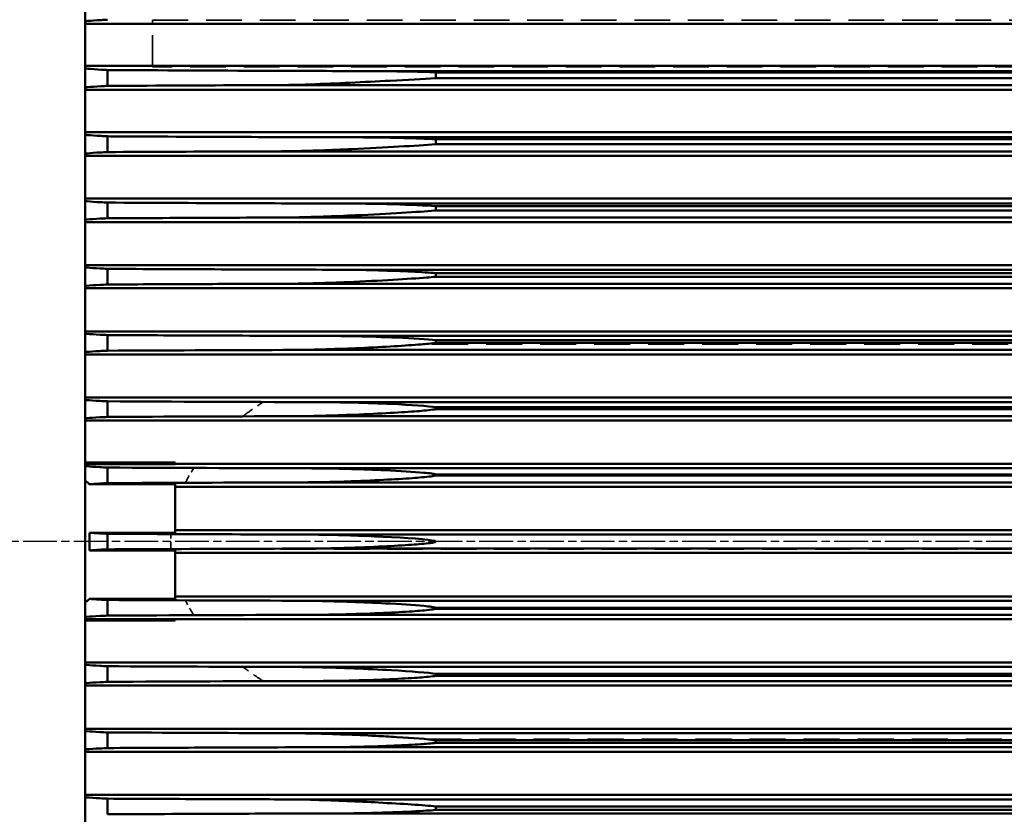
# Model space of a CAD drawing. Header units: millimetres. Extents: x -34725 to 178350, y -13707 to 126150.
# Tile 46 of 256: x -15941 to -15591, y 14373 to 14655. Entities that reach past the tile are written whole.
import ezdxf

# ---------------------------------------------------------------- set-up
doc = ezdxf.new("R2010")
doc.units = ezdxf.units.MM
doc.linetypes.add('AM_ISO08W050', pattern=[18, 12, -1.5, 3, -1.5])
doc.linetypes.add('DASHED', pattern=[0.75, 0.5, -0.25])
doc.layers.get('Defpoints').update_dxf_attribs({"linetype": 'CONTINUOUS'})
for name, color, linetype, lineweight in [('AM_0', 7, 'CONTINUOUS', 50), ('AM_7', 4, 'AM_ISO08W050', 25), ('P-AM_5', 3, 'CONTINUOUS', 25), ('Sichtbar (ISO)', 7, 'CONTINUOUS', 50), ('Verdeckt (ISO)', 7, 'DASHED', 35)]:
    doc.layers.add(name, color=color, linetype=linetype, lineweight=lineweight)
doc.styles.get("Standard").update_dxf_attribs({"font": 'isocp.shx'})
doc.dimstyles.new('AM_ISO$0', dxfattribs={"dimtxt": 3.5, "dimasz": 2.5, "dimexe": 2, "dimexo": 1, "dimgap": 0.6, "dimtad": 1, "dimdsep": 46, "dimtxsty": 'Standard', "dimcen": 0, "dimclrd": 256, "dimclre": 256, "dimclrt": 2, "dimadec": 0, "dimazin": 2, "dimtp": 0.1, "dimtm": 0.1, "dimtfac": 0.71, "dimtmove": 0, "dimatfit": 3, "dimfxl": 1, "dimtfill": 1, "dimtfillclr": 256, "dimlwd": -1, "dimlwe": -1, "dimarcsym": 0})

# ---------------------------------------------------------------- blocks, each defined once
blk = doc.blocks.new('*D201')
at = {"layer": 'Defpoints', "color": 0, "transparency": 16777216}
for p in [(-16525.27, 14470), (-16746.14, 13825.18), (-15372.82, 13825.18)]:
    blk.add_point(p, dxfattribs=at)
at = {"layer": 'P-AM_5', "transparency": 16777216}
for p, q in [((-16550.27, 14470), (-16796.14, 14470)), ((-16746.14, 14407.5), (-16746.14, 13887.68)), ((-15397.82, 13825.18), (-16796.14, 13825.18))]:
    blk.add_line(p, q, dxfattribs=at)
for points in [[(-16756.55, 14407.5), (-16735.72, 14407.5), (-16746.14, 14470)], [(-16756.55, 13887.68), (-16735.72, 13887.68), (-16746.14, 13825.18)]]:
    blk.add_solid(points, dxfattribs=at)
at = {"layer": 'P-AM_5', "color": 2, "transparency": 16777216, "insert": (-16854.89, 14147.59), "char_height": 87.5, "attachment_point": 5, "rotation": 90, "bg_fill": 3, "box_fill_scale": 1.1, "bg_fill_color": 256, "bg_fill_true_color": 13158600, "bg_fill_transparency": 0}
blk.add_mtext('645', dxfattribs=at)
blk = doc.blocks.new('*D202')
at = {"layer": 'Defpoints', "color": 0, "transparency": 16777216}
for p in [(-15192.32, 17000), (-16746.14, 14470), (-16525.27, 14470)]:
    blk.add_point(p, dxfattribs=at)
at = {"layer": 'P-AM_5', "transparency": 16777216}
for p, q in [((-15217.32, 17000), (-16796.14, 17000)), ((-16746.14, 16937.5), (-16746.14, 14532.5)), ((-16550.27, 14470), (-16796.14, 14470))]:
    blk.add_line(p, q, dxfattribs=at)
for points in [[(-16756.55, 16937.5), (-16735.72, 16937.5), (-16746.14, 17000)], [(-16756.55, 14532.5), (-16735.72, 14532.5), (-16746.14, 14470)]]:
    blk.add_solid(points, dxfattribs=at)
at = {"layer": 'P-AM_5', "color": 2, "transparency": 16777216, "insert": (-16854.89, 15735), "char_height": 87.5, "attachment_point": 5, "rotation": 90, "bg_fill": 3, "box_fill_scale": 1.1, "bg_fill_color": 256, "bg_fill_true_color": 13158600, "bg_fill_transparency": 0}
blk.add_mtext('2530', dxfattribs=at)
blk = doc.blocks.new('A$C5cacc3fa')
at = {"layer": 'AM_7'}
blk.add_line((-1738.33, -2368.79), (191.62, -2368.79), dxfattribs=at)
at = {"layer": 'Sichtbar (ISO)'}
for p, q in [((-416.33, -2718.79), (-416.33, -2018.79)), ((-1443.33, -2185.07), (-416.33, -2185.07)), ((-416.33, -2199.9), (-1443.33, -2199.9)), ((-1342.23, -2201.79), (-514.43, -2201.79)), ((-1315.83, -2202.25), (-540.83, -2202.25)), ((-540.83, -2202.25), (-540.83, -2204.29)), ((-424.33, -2201.43), (-424.33, -2207.05)), ((-1315.83, -2204.29), (-540.83, -2204.29)), ((-1443.33, -2208.49), (-416.33, -2208.49)), ((-1375.02, -2206.79), (-481.64, -2206.79)), ((-416.33, -2223.5), (-1443.33, -2223.5)), ((-1346.54, -2225.29), (-510.12, -2225.29)), ((-1315.83, -2225.98), (-540.83, -2225.98)), ((-540.83, -2225.98), (-540.83, -2227.79)), ((-424.33, -2224.95), (-424.33, -2230.54)), ((-1374.01, -2230.29), (-482.65, -2230.29)), ((-1315.83, -2227.79), (-540.83, -2227.79)), ((-1443.33, -2231.93), (-416.33, -2231.93)), ((-416.33, -2247.07), (-1443.33, -2247.07)), ((-1350.33, -2248.79), (-506.32, -2248.79)), ((-1315.83, -2249.74), (-540.83, -2249.74)), ((-1315.83, -2251.29), (-540.83, -2251.29)), ((-540.83, -2249.74), (-540.83, -2251.29)), ((-424.33, -2248.47), (-424.33, -2254.04)), ((-1372.82, -2253.79), (-483.84, -2253.79)), ((-1443.33, -2255.39), (-416.33, -2255.39)), ((-416.33, -2270.63), (-1443.33, -2270.63)), ((-424.33, -2271.98), (-424.33, -2277.54)), ((-1353.71, -2272.29), (-502.95, -2272.29)), ((-1315.83, -2273.52), (-540.83, -2273.52)), ((-1315.83, -2274.79), (-540.83, -2274.79)), ((-540.83, -2273.52), (-540.83, -2274.79)), ((-1443.33, -2278.86), (-416.33, -2278.86)), ((-1371.45, -2277.29), (-485.21, -2277.29)), ((-416.33, -2294.17), (-1443.33, -2294.17)), ((-1356.75, -2295.79), (-499.91, -2295.79)), ((-424.33, -2295.5), (-424.33, -2301.04)), ((-1315.83, -2297.32), (-540.83, -2297.32)), ((-1315.83, -2298.29), (-540.83, -2298.29)), ((-540.83, -2297.32), (-540.83, -2298.29)), ((-1443.33, -2302.34), (-416.33, -2302.34)), ((-1369.92, -2300.79), (-486.74, -2300.79)), ((-416.33, -2317.7), (-1443.33, -2317.7)), ((-1359.5, -2319.29), (-497.16, -2319.29)), ((-1315.83, -2321.14), (-540.83, -2321.14)), ((-540.83, -2321.14), (-540.83, -2321.79)), ((-424.33, -2319.01), (-424.33, -2324.54)), ((-1368.22, -2324.29), (-488.44, -2324.29)), ((-1315.83, -2321.79), (-540.83, -2321.79)), ((-1443.33, -2325.83), (-416.33, -2325.83)), ((-448.33, -2341.23), (-1408.33, -2341.23)), ((-448.33, -2340.78), (-416.33, -2340.78)), ((-448.33, -2340.78), (-448.33, -2341.29)), ((-416.33, -2341.29), (-448.33, -2341.29)), ((-1362, -2342.79), (-494.66, -2342.79)), ((-1315.83, -2344.96), (-540.83, -2344.96)), ((-1315.83, -2345.29), (-540.83, -2345.29)), ((-540.83, -2344.96), (-540.83, -2345.29)), ((-424.33, -2342.52), (-424.33, -2348.05)), ((-1366.34, -2347.79), (-490.32, -2347.79)), ((-448.33, -2350.69), (-448.33, -2348.42)), ((-448.33, -2348.42), (-417.76, -2348.42)), ((-1408.33, -2349.33), (-448.33, -2349.33)), ((-448.33, -2350.69), (-448.33, -2365.67)), ((-448.33, -2364.74), (-1408.33, -2364.74)), ((-1364.27, -2366.29), (-492.39, -2366.29)), ((-417.97, -2365.67), (-448.33, -2365.67)), ((-424.33, -2366.03), (-424.33, -2371.55)), ((-1408.33, -2372.84), (-448.33, -2372.84)), ((-1364.27, -2371.29), (-492.39, -2371.29)), ((-448.33, -2371.91), (-448.33, -2386.89)), ((-448.33, -2371.91), (-417.97, -2371.91)), ((-448.33, -2389.16), (-448.33, -2386.89)), ((-448.33, -2388.25), (-1408.33, -2388.25)), ((-1366.34, -2389.79), (-490.32, -2389.79)), ((-417.76, -2389.16), (-448.33, -2389.16)), ((-424.33, -2389.53), (-424.33, -2395.06)), ((-1315.83, -2392.29), (-540.83, -2392.29)), ((-540.83, -2392.62), (-1315.83, -2392.62)), ((-540.83, -2392.29), (-540.83, -2392.62)), ((-1408.33, -2396.35), (-448.33, -2396.35)), ((-1362, -2394.79), (-494.66, -2394.79)), ((-448.33, -2396.29), (-416.33, -2396.29)), ((-448.33, -2396.29), (-448.33, -2396.8)), ((-416.33, -2396.8), (-448.33, -2396.8)), ((-416.33, -2411.75), (-1443.33, -2411.75)), ((-1368.22, -2413.29), (-488.44, -2413.29)), ((-424.33, -2413.04), (-424.33, -2418.57)), ((-1359.5, -2418.29), (-497.16, -2418.29)), ((-1315.83, -2415.79), (-540.83, -2415.79)), ((-540.83, -2416.44), (-1315.83, -2416.44)), ((-540.83, -2415.79), (-540.83, -2416.44)), ((-1443.33, -2419.88), (-416.33, -2419.88)), ((-416.33, -2435.24), (-1443.33, -2435.24)), ((-424.33, -2436.54), (-424.33, -2442.08)), ((-1369.92, -2436.79), (-486.74, -2436.79)), ((-1315.83, -2439.29), (-540.83, -2439.29)), ((-540.83, -2439.29), (-540.83, -2440.26)), ((-1443.33, -2443.41), (-416.33, -2443.41)), ((-1356.75, -2441.79), (-499.91, -2441.79)), ((-540.83, -2440.26), (-1315.83, -2440.26)), ((-416.33, -2458.72), (-1443.33, -2458.72)), ((-1371.45, -2460.29), (-485.21, -2460.29)), ((-424.33, -2460.04), (-424.33, -2465.59)), ((-1315.83, -2462.79), (-540.83, -2462.79)), ((-540.83, -2464.06), (-1315.83, -2464.06)), ((-540.83, -2462.79), (-540.83, -2464.06)), ((-1353.71, -2465.29), (-502.95, -2465.29))]:
    blk.add_line(p, q, dxfattribs=at)
for centre, major_axis, ratio, start_param, end_param in [((-565.09, -2333.01), (953.29, -0.1), 0.033919, 1.422598, 1.488511), ((-566.75, -2287.01), (952.61, 0.04), 0.033981, 4.785505, 4.862456), ((-567.72, -2358.57), (987.41, -0.01), 0.034831, 1.425066, 1.490421), ((-567.85, -2308.74), (982.96, 0), 0.034734, 4.786919, 4.858926), ((-567.95, -2382.81), (-999.71, 0), 0.035133, 4.568223, 4.634653), ((-567.95, -2354.77), (999.71, 0), 0.035133, 4.790125, 4.856555), ((-567.85, -2428.84), (982.96, 0), 0.034734, 1.424259, 1.496266), ((-567.72, -2379.01), (987.41, 0.01), 0.034831, 4.792764, 4.858119), ((-566.75, -2450.57), (952.61, -0.04), 0.033981, 1.420729, 1.49768), ((-565.09, -2404.57), (953.29, 0.1), 0.033919, 4.794674, 4.860587)]:
    blk.add_ellipse(centre, major_axis=major_axis, ratio=ratio, start_param=start_param, end_param=end_param, dxfattribs=at)
for points, knots in [([(-416.33, -2184.12), (-416.66, -2184.09), (-417.02, -2184.05), (-418.61, -2183.9), (-420.24, -2183.78), (-422.87, -2183.63), (-423.59, -2183.59), (-424.33, -2183.56)], [26.667656, 26.667656, 26.667656, 26.667656, 26.979238, 26.979238, 28.015576, 28.015576, 28.372814, 28.372814, 28.372814, 28.372814]), ([(-540.83, -2202.25), (-535.53, -2202.06), (-528.98, -2201.9), (-519.45, -2201.8), (-516.95, -2201.79), (-514.43, -2201.79)], [-2.2545653, -2.2545653, -2.2545653, -2.2545653, -2.0499019, -2.0499019, -1.977756, -1.977756, -1.977756, -1.977756]), ([(-514.43, -2201.79), (-503.43, -2201.77), (-492.32, -2201.73), (-462.32, -2201.63), (-443.31, -2201.54), (-424.33, -2201.43)], [204.338308, 204.338308, 204.338308, 204.338308, 207.494249, 207.494249, 212.811399, 212.811399, 212.811399, 212.811399]), ([(-424.33, -2201.43), (-423.6, -2201.39), (-422.9, -2201.35), (-420.27, -2201.2), (-418.64, -2201.08), (-417.03, -2200.93), (-416.67, -2200.89), (-416.33, -2200.86)], [4.342403, 4.342403, 4.342403, 4.342403, 4.69547, 4.69547, 5.737113, 5.737113, 6.057256, 6.057256, 6.057256, 6.057256]), ([(-481.64, -2206.79), (-486.05, -2206.79), (-491.06, -2206.68), (-505.65, -2206.19), (-515.31, -2205.71), (-530.68, -2204.88), (-536.23, -2204.57), (-540.83, -2204.29)], [-1.1835537, -1.1835537, -1.1835537, -1.1835537, -0.9680326, -0.9680326, -0.5990252, -0.5990252, -0.3632833, -0.3632833, -0.3632833, -0.3632833]), ([(-424.33, -2207.05), (-425, -2207.04), (-425.67, -2207.04), (-442.43, -2206.95), (-458.51, -2206.87), (-476.87, -2206.81), (-479.25, -2206.8), (-481.64, -2206.79)], [56.34392, 56.34392, 56.34392, 56.34392, 56.531301, 56.531301, 61.043943, 61.043943, 61.719161, 61.719161, 61.719161, 61.719161]), ([(-416.33, -2207.59), (-416.62, -2207.56), (-416.92, -2207.53), (-418.45, -2207.39), (-420.07, -2207.28), (-422.74, -2207.13), (-423.52, -2207.09), (-424.33, -2207.05)], [25.78177, 25.78177, 25.78177, 25.78177, 26.042783, 26.042783, 27.046653, 27.046653, 27.428696, 27.428696, 27.428696, 27.428696]), ([(-540.83, -2225.98), (-539.18, -2225.9), (-537.38, -2225.82), (-531.58, -2225.61), (-527.49, -2225.5), (-519.08, -2225.34), (-514.61, -2225.29), (-510.12, -2225.29)], [-2.6298129, -2.6298129, -2.6298129, -2.6298129, -2.5573811, -2.5573811, -2.405307, -2.405307, -2.2426382, -2.2426382, -2.2426382, -2.2426382]), ([(-510.12, -2225.29), (-498.67, -2225.26), (-487.11, -2225.23), (-459.69, -2225.13), (-443.78, -2225.06), (-426.68, -2224.96), (-425.51, -2224.96), (-424.33, -2224.95)], [214.230107, 214.230107, 214.230107, 214.230107, 217.514175, 217.514175, 221.977769, 221.977769, 222.307855, 222.307855, 222.307855, 222.307855]), ([(-424.33, -2224.95), (-423.53, -2224.91), (-422.76, -2224.87), (-420.09, -2224.72), (-418.48, -2224.6), (-416.94, -2224.46), (-416.63, -2224.43), (-416.33, -2224.4)], [4.298208, 4.298208, 4.298208, 4.298208, 4.676387, 4.676387, 5.685424, 5.685424, 5.95428, 5.95428, 5.95428, 5.95428]), ([(-482.65, -2230.29), (-484.81, -2230.29), (-487.02, -2230.27), (-496.27, -2230.1), (-503.79, -2229.81), (-522.89, -2228.92), (-533.91, -2228.28), (-540.83, -2227.79)], [-1.3020644, -1.3020644, -1.3020644, -1.3020644, -1.1988602, -1.1988602, -0.8653163, -0.8653163, -0.3285595, -0.3285595, -0.3285595, -0.3285595]), ([(-424.33, -2230.54), (-439.23, -2230.46), (-454.12, -2230.39), (-473.5, -2230.32), (-478.08, -2230.3), (-482.65, -2230.29)], [59.151582, 59.151582, 59.151582, 59.151582, 63.335936, 63.335936, 64.63375, 64.63375, 64.63375, 64.63375]), ([(-416.33, -2231.07), (-416.59, -2231.04), (-416.85, -2231.02), (-418.33, -2230.89), (-419.93, -2230.77), (-422.63, -2230.63), (-423.46, -2230.58), (-424.33, -2230.54)], [25.145858, 25.145858, 25.145858, 25.145858, 25.369834, 25.369834, 26.348598, 26.348598, 26.749001, 26.749001, 26.749001, 26.749001]), ([(-540.83, -2249.74), (-537.1, -2249.49), (-531.77, -2249.26), (-519.46, -2248.9), (-512.8, -2248.79), (-506.32, -2248.79)], [-2.4481869, -2.4481869, -2.4481869, -2.4481869, -2.2479881, -2.2479881, -2.0306949, -2.0306949, -2.0306949, -2.0306949]), ([(-483.84, -2253.79), (-485.62, -2253.79), (-487.52, -2253.77), (-497.02, -2253.63), (-504.86, -2253.33), (-524.24, -2252.43), (-534.74, -2251.79), (-540.59, -2251.31), (-540.71, -2251.3), (-540.83, -2251.29)], [-1.0813817, -1.0813817, -1.0813817, -1.0813817, -0.9997843, -0.9997843, -0.6966903, -0.6966903, -0.2151599, -0.2151599, -0.2049795, -0.2049795, -0.2049795, -0.2049795]), ([(-506.32, -2248.79), (-494.33, -2248.76), (-482.22, -2248.73), (-454.88, -2248.62), (-439.61, -2248.55), (-424.33, -2248.47)], [223.043625, 223.043625, 223.043625, 223.043625, 226.485386, 226.485386, 230.774976, 230.774976, 230.774976, 230.774976]), ([(-424.33, -2248.47), (-423.47, -2248.43), (-422.65, -2248.39), (-419.96, -2248.24), (-418.36, -2248.13), (-416.87, -2247.99), (-416.59, -2247.97), (-416.33, -2247.94)], [4.264414, 4.264414, 4.264414, 4.264414, 4.661448, 4.661448, 5.64489, 5.64489, 5.875638, 5.875638, 5.875638, 5.875638]), ([(-424.33, -2254.04), (-437.44, -2253.97), (-450.53, -2253.91), (-470.34, -2253.83), (-477.1, -2253.81), (-483.84, -2253.79)], [61.621258, 61.621258, 61.621258, 61.621258, 65.30761, 65.30761, 67.227725, 67.227725, 67.227725, 67.227725]), ([(-416.33, -2254.55), (-416.56, -2254.53), (-416.8, -2254.51), (-418.24, -2254.38), (-419.83, -2254.27), (-422.54, -2254.12), (-423.42, -2254.08), (-424.33, -2254.04)], [24.683972, 24.683972, 24.683972, 24.683972, 24.880723, 24.880723, 25.840265, 25.840265, 26.254281, 26.254281, 26.254281, 26.254281]), ([(-502.95, -2272.29), (-490.32, -2272.26), (-477.58, -2272.22), (-451.35, -2272.12), (-437.85, -2272.06), (-424.33, -2271.98)], [230.88052, 230.88052, 230.88052, 230.88052, 234.503752, 234.503752, 238.304136, 238.304136, 238.304136, 238.304136]), ([(-424.33, -2271.98), (-423.43, -2271.94), (-422.56, -2271.9), (-419.85, -2271.75), (-418.26, -2271.64), (-416.81, -2271.52), (-416.57, -2271.49), (-416.33, -2271.47)], [4.238652, 4.238652, 4.238652, 4.238652, 4.649874, 4.649874, 5.613404, 5.613404, 5.815724, 5.815724, 5.815724, 5.815724]), ([(-540.83, -2273.52), (-536.62, -2273.14), (-528.91, -2272.78), (-514.75, -2272.38), (-508.77, -2272.29), (-502.95, -2272.29)], [-2.4903788, -2.4903788, -2.4903788, -2.4903788, -2.2845282, -2.2845282, -2.1406806, -2.1406806, -2.1406806, -2.1406806]), ([(-485.21, -2277.29), (-486.11, -2277.29), (-487.01, -2277.29), (-495.02, -2277.23), (-502.48, -2276.99), (-521.2, -2276.2), (-531.47, -2275.58), (-538.57, -2275), (-539.74, -2274.9), (-540.83, -2274.79)], [-1.340288, -1.340288, -1.340288, -1.340288, -1.290896, -1.290896, -0.894837, -0.894837, -0.246058, -0.246058, -0.145106, -0.145106, -0.145106, -0.145106]), ([(-424.33, -2277.54), (-435.69, -2277.48), (-447.04, -2277.43), (-467.33, -2277.35), (-476.29, -2277.32), (-485.21, -2277.29)], [63.741849, 63.741849, 63.741849, 63.741849, 66.94343, 66.94343, 69.489491, 69.489491, 69.489491, 69.489491]), ([(-416.33, -2278.04), (-416.54, -2278.02), (-416.76, -2278), (-418.17, -2277.88), (-419.75, -2277.77), (-422.48, -2277.63), (-423.39, -2277.58), (-424.33, -2277.54)], [24.352173, 24.352173, 24.352173, 24.352173, 24.529234, 24.529234, 25.474437, 25.474437, 25.89837, 25.89837, 25.89837, 25.89837]), ([(-540.83, -2297.32), (-538.05, -2296.96), (-532.55, -2296.65), (-524.52, -2296.29), (-522.02, -2296.2), (-512.96, -2295.91), (-506.24, -2295.79), (-499.91, -2295.79)], [-3.5561768, -3.5561768, -3.5561768, -3.5561768, -3.260169, -3.260169, -3.1220198, -3.1220198, -2.7380146, -2.7380146, -2.7380146, -2.7380146]), ([(-499.91, -2295.79), (-486.59, -2295.76), (-473.15, -2295.71), (-447.91, -2295.61), (-436.13, -2295.56), (-424.33, -2295.5)], [237.697127, 237.697127, 237.697127, 237.697127, 241.52257, 241.52257, 244.844804, 244.844804, 244.844804, 244.844804]), ([(-424.33, -2295.5), (-423.4, -2295.46), (-422.5, -2295.41), (-419.77, -2295.27), (-418.18, -2295.16), (-416.77, -2295.04), (-416.54, -2295.02), (-416.33, -2294.99)], [4.219362, 4.219362, 4.219362, 4.219362, 4.641111, 4.641111, 5.589496, 5.589496, 5.770881, 5.770881, 5.770881, 5.770881]), ([(-486.74, -2300.79), (-487.76, -2300.79), (-488.82, -2300.79), (-498, -2300.71), (-506.26, -2300.43), (-522.67, -2299.69), (-530.34, -2299.23), (-537.24, -2298.68), (-539.36, -2298.49), (-540.83, -2298.29)], [-1.0136389, -1.0136389, -1.0136389, -1.0136389, -0.9658026, -0.9658026, -0.6113718, -0.6113718, -0.2037876, -0.2037876, -0.0771432, -0.0771432, -0.0771432, -0.0771432]), ([(-416.33, -2301.54), (-416.53, -2301.52), (-416.73, -2301.5), (-418.12, -2301.38), (-419.7, -2301.27), (-422.44, -2301.13), (-423.37, -2301.08), (-424.33, -2301.04)], [24.123832, 24.123832, 24.123832, 24.123832, 24.28729, 24.28729, 25.222363, 25.222363, 25.653184, 25.653184, 25.653184, 25.653184]), ([(-540.83, -2321.14), (-540.83, -2321.14), (-540.82, -2321.14), (-538.54, -2320.68), (-531.85, -2320.26), (-516.51, -2319.56), (-507.24, -2319.32), (-498.37, -2319.29), (-497.76, -2319.29), (-497.16, -2319.29)], [-3.3160254, -3.3160254, -3.3160254, -3.3160254, -3.3156354, -3.3156354, -2.9564866, -2.9564866, -2.4990963, -2.4990963, -2.464881, -2.464881, -2.464881, -2.464881]), ([(-424.33, -2319.01), (-423.37, -2318.97), (-422.45, -2318.92), (-419.71, -2318.78), (-418.13, -2318.67), (-416.73, -2318.55), (-416.53, -2318.53), (-416.33, -2318.51)], [-25.7086, -25.7086, -25.7086, -25.7086, -25.27934, -25.27934, -24.341959, -24.341959, -24.175425, -24.175425, -24.175425, -24.175425]), ([(-488.44, -2324.29), (-488.56, -2324.29), (-488.68, -2324.29), (-496.6, -2324.28), (-504.58, -2324.05), (-521.3, -2323.38), (-529.12, -2322.92), (-536.25, -2322.36), (-538.91, -2322.12), (-540.54, -2321.85), (-540.69, -2321.82), (-540.83, -2321.79)], [-0.9232096, -0.9232096, -0.9232096, -0.9232096, -0.9184314, -0.9184314, -0.6071296, -0.6071296, -0.2118325, -0.2118325, -0.0586046, -0.0586046, -0.0434832, -0.0434832, -0.0434832, -0.0434832]), ([(-416.33, -2325.03), (-416.52, -2325.02), (-416.71, -2325), (-418.09, -2324.88), (-419.66, -2324.78), (-422.41, -2324.63), (-423.35, -2324.59), (-424.33, -2324.54)], [23.982694, 23.982694, 23.982694, 23.982694, 24.137725, 24.137725, 25.066427, 25.066427, 25.501532, 25.501532, 25.501532, 25.501532]), ([(-424.33, -2342.52), (-423.36, -2342.48), (-422.42, -2342.43), (-419.67, -2342.29), (-418.1, -2342.18), (-416.71, -2342.06), (-416.52, -2342.05), (-416.33, -2342.03)], [4.196418, 4.196418, 4.196418, 4.196418, 4.630586, 4.630586, 5.560686, 5.560686, 5.717556, 5.717556, 5.717556, 5.717556]), ([(-540.83, -2344.96), (-540.81, -2344.96), (-540.8, -2344.95), (-540.52, -2344.85), (-540.05, -2344.75), (-538.51, -2344.52), (-537.46, -2344.42), (-533.02, -2344.01), (-527.99, -2343.72), (-515.01, -2343.12), (-506.7, -2342.88), (-497.59, -2342.8), (-496.1, -2342.79), (-494.66, -2342.79)], [-3.781764, -3.781764, -3.781764, -3.781764, -3.7782, -3.7782, -3.721421, -3.721421, -3.647537, -3.647537, -3.320862, -3.320862, -2.813571, -2.813571, -2.710535, -2.710535, -2.710535, -2.710535]), ([(-490.32, -2347.79), (-497.24, -2347.79), (-504.26, -2347.62), (-520.26, -2347.05), (-528.22, -2346.6), (-535.52, -2346.04), (-538.24, -2345.8), (-540.09, -2345.49), (-540.44, -2345.42), (-540.74, -2345.32), (-540.79, -2345.31), (-540.83, -2345.29)], [-0.9553295, -0.9553295, -0.9553295, -0.9553295, -0.656578, -0.656578, -0.22807, -0.22807, -0.0622991, -0.0622991, -0.0259458, -0.0259458, -0.0188229, -0.0188229, -0.0188229, -0.0188229]), ([(-417.76, -2348.42), (-418.81, -2348.34), (-420.07, -2348.26), (-422.4, -2348.14), (-423.35, -2348.09), (-424.33, -2348.05)], [24.282173, 24.282173, 24.282173, 24.282173, 24.996442, 24.996442, 25.433476, 25.433476, 25.433476, 25.433476]), ([(-417.76, -2348.42), (-417.66, -2348.22), (-417.56, -2348.07), (-417.38, -2347.88), (-417.31, -2347.83), (-417.25, -2347.79)], [-0.735309, -0.735309, -0.735309, -0.735309, -0.642451, -0.642451, -0.5907272, -0.5907272, -0.5907272, -0.5907272]), ([(-417.25, -2347.79), (-417.15, -2347.73), (-417.05, -2347.66), (-416.74, -2347.46), (-416.53, -2347.31), (-416.33, -2347.16)], [5.5656589, 5.5656589, 5.5656589, 5.5656589, 5.6420302, 5.6420302, 5.8180462, 5.8180462, 5.8180462, 5.8180462]), ([(-540.83, -2368.79), (-540.83, -2368.78), (-540.83, -2368.78), (-540.83, -2368.77), (-540.82, -2368.76), (-540.8, -2368.73), (-540.79, -2368.71), (-540.71, -2368.65), (-540.62, -2368.61), (-538.74, -2368), (-530.26, -2367.46), (-514.45, -2366.7), (-506.53, -2366.44), (-496.9, -2366.31), (-494.58, -2366.29), (-492.39, -2366.29)], [-2.9437992, -2.9437992, -2.9437992, -2.9437992, -2.942345, -2.942345, -2.9392644, -2.9392644, -2.9316654, -2.9316654, -2.9093769, -2.9093769, -2.5602109, -2.5602109, -2.2316139, -2.2316139, -2.119458, -2.119458, -2.119458, -2.119458]), ([(-492.39, -2366.29), (-476.58, -2366.25), (-460.64, -2366.19), (-437.87, -2366.09), (-431.1, -2366.06), (-424.33, -2366.03)], [253.39736, 253.39736, 253.39736, 253.39736, 257.948299, 257.948299, 259.866765, 259.866765, 259.866765, 259.866765]), ([(-424.33, -2366.03), (-423.35, -2365.98), (-422.4, -2365.94), (-420.17, -2365.82), (-418.98, -2365.75), (-417.97, -2365.67)], [-25.44448, -25.44448, -25.44448, -25.44448, -25.007759, -25.007759, -24.339681, -24.339681, -24.339681, -24.339681]), ([(-417.97, -2371.91), (-417.97, -2370.86), (-417.96, -2369.82), (-417.96, -2368.79), (-417.96, -2367.76), (-417.97, -2366.72), (-417.97, -2365.67)], [-0.3099166, -0.3099166, -0.3099166, -0.3099166, 0, 0, 0, 0.3099166, 0.3099166, 0.3099166, 0.3099166]), ([(-492.39, -2371.29), (-498.56, -2371.29), (-504.72, -2371.16), (-520.03, -2370.67), (-527.99, -2370.24), (-535.31, -2369.7), (-538.03, -2369.46), (-539.89, -2369.15), (-540.24, -2369.08), (-540.57, -2368.98), (-540.65, -2368.95), (-540.76, -2368.89), (-540.79, -2368.87), (-540.82, -2368.83), (-540.82, -2368.82), (-540.83, -2368.8), (-540.83, -2368.8), (-540.83, -2368.79)], [-0.8131862, -0.8131862, -0.8131862, -0.8131862, -0.5856434, -0.5856434, -0.2077846, -0.2077846, -0.0582473, -0.0582473, -0.0247831, -0.0247831, -0.01347, -0.01347, -0.0054986, -0.0054986, -0.0022065, -0.0022065, 0, 0, 0, 0]), ([(-424.33, -2371.55), (-431.1, -2371.52), (-437.87, -2371.49), (-460.64, -2371.39), (-476.58, -2371.33), (-492.39, -2371.29)], [-259.866765, -259.866765, -259.866765, -259.866765, -257.948299, -257.948299, -253.39736, -253.39736, -253.39736, -253.39736]), ([(-417.97, -2371.91), (-418.98, -2371.83), (-420.17, -2371.76), (-422.4, -2371.64), (-423.35, -2371.6), (-424.33, -2371.55)], [-5.296477, -5.296477, -5.296477, -5.296477, -4.628399, -4.628399, -4.191678, -4.191678, -4.191678, -4.191678]), ([(-540.83, -2392.29), (-540.81, -2392.28), (-540.8, -2392.28), (-540.52, -2392.17), (-540.05, -2392.07), (-538.51, -2391.84), (-537.46, -2391.73), (-533.02, -2391.31), (-527.99, -2390.99), (-515.01, -2390.31), (-506.7, -2390.01), (-495.98, -2389.82), (-493.04, -2389.79), (-490.32, -2389.79)], [-3.781778, -3.781778, -3.781778, -3.781778, -3.778214, -3.778214, -3.721435, -3.721435, -3.64755, -3.64755, -3.320874, -3.320874, -2.81358, -2.81358, -2.602745, -2.602745, -2.602745, -2.602745]), ([(-424.33, -2389.53), (-423.35, -2389.49), (-422.4, -2389.44), (-420.07, -2389.32), (-418.81, -2389.24), (-417.76, -2389.16)], [-25.433476, -25.433476, -25.433476, -25.433476, -24.996442, -24.996442, -24.282173, -24.282173, -24.282173, -24.282173]), ([(-417.25, -2389.79), (-417.37, -2389.71), (-417.49, -2389.59), (-417.66, -2389.35), (-417.71, -2389.26), (-417.76, -2389.16)], [-1.3736159, -1.3736159, -1.3736159, -1.3736159, -1.2765584, -1.2765584, -1.2291091, -1.2291091, -1.2291091, -1.2291091]), ([(-416.33, -2390.42), (-416.53, -2390.27), (-416.74, -2390.12), (-417.05, -2389.92), (-417.15, -2389.85), (-417.25, -2389.79)], [24.8010136, 24.8010136, 24.8010136, 24.8010136, 24.9770296, 24.9770296, 25.0534009, 25.0534009, 25.0534009, 25.0534009]), ([(-494.66, -2394.79), (-500.15, -2394.79), (-505.64, -2394.69), (-520.26, -2394.28), (-528.22, -2393.87), (-535.52, -2393.34), (-538.24, -2393.12), (-540.09, -2392.81), (-540.44, -2392.75), (-540.74, -2392.65), (-540.79, -2392.64), (-540.83, -2392.62)], [-0.8929361, -0.8929361, -0.8929361, -0.8929361, -0.6565765, -0.6565765, -0.2280695, -0.2280695, -0.062299, -0.062299, -0.0259458, -0.0259458, -0.0188229, -0.0188229, -0.0188229, -0.0188229]), ([(-416.33, -2395.55), (-416.52, -2395.53), (-416.71, -2395.52), (-418.1, -2395.4), (-419.67, -2395.29), (-422.42, -2395.15), (-423.36, -2395.1), (-424.33, -2395.06)], [-5.717556, -5.717556, -5.717556, -5.717556, -5.560686, -5.560686, -4.630586, -4.630586, -4.196418, -4.196418, -4.196418, -4.196418]), ([(-540.83, -2415.79), (-540.83, -2415.79), (-540.82, -2415.79), (-538.54, -2415.32), (-531.85, -2414.85), (-516.51, -2413.97), (-507.24, -2413.59), (-495.14, -2413.33), (-491.63, -2413.29), (-488.44, -2413.29)], [-3.315916, -3.315916, -3.315916, -3.315916, -3.315526, -3.315526, -2.956394, -2.956394, -2.499024, -2.499024, -2.286078, -2.286078, -2.286078, -2.286078]), ([(-424.33, -2413.04), (-423.35, -2412.99), (-422.41, -2412.95), (-419.66, -2412.8), (-418.09, -2412.7), (-416.71, -2412.58), (-416.52, -2412.56), (-416.33, -2412.55)], [4.19468, 4.19468, 4.19468, 4.19468, 4.629785, 4.629785, 5.558487, 5.558487, 5.713517, 5.713517, 5.713517, 5.713517]), ([(-497.16, -2418.29), (-502.2, -2418.29), (-507.2, -2418.21), (-521.3, -2417.85), (-529.12, -2417.47), (-536.25, -2416.97), (-538.91, -2416.76), (-540.54, -2416.5), (-540.69, -2416.47), (-540.83, -2416.44)], [-0.8076543, -0.8076543, -0.8076543, -0.8076543, -0.6071401, -0.6071401, -0.2118358, -0.2118358, -0.0586053, -0.0586053, -0.0434837, -0.0434837, -0.0434837, -0.0434837]), ([(-416.33, -2419.07), (-416.53, -2419.05), (-416.73, -2419.03), (-418.13, -2418.91), (-419.71, -2418.8), (-422.45, -2418.66), (-423.37, -2418.61), (-424.33, -2418.57)], [24.175425, 24.175425, 24.175425, 24.175425, 24.341959, 24.341959, 25.27934, 25.27934, 25.7086, 25.7086, 25.7086, 25.7086]), ([(-424.33, -2436.54), (-423.37, -2436.5), (-422.44, -2436.45), (-419.7, -2436.31), (-418.12, -2436.2), (-416.73, -2436.08), (-416.53, -2436.06), (-416.33, -2436.04)], [-25.653184, -25.653184, -25.653184, -25.653184, -25.222363, -25.222363, -24.28729, -24.28729, -24.123832, -24.123832, -24.123832, -24.123832]), ([(-540.83, -2439.29), (-538.05, -2438.9), (-532.55, -2438.51), (-524.52, -2438.03), (-522.02, -2437.89), (-512.11, -2437.38), (-504.53, -2437.09), (-493.55, -2436.83), (-489.96, -2436.79), (-486.74, -2436.79)], [-3.556219, -3.556219, -3.556219, -3.556219, -3.260206, -3.260206, -3.122054, -3.122054, -2.689061, -2.689061, -2.444853, -2.444853, -2.444853, -2.444853]), ([(-499.91, -2441.79), (-504.68, -2441.79), (-509.4, -2441.72), (-522.67, -2441.41), (-530.34, -2441.07), (-537.24, -2440.61), (-539.36, -2440.44), (-540.83, -2440.26)], [-0.8202244, -0.8202244, -0.8202244, -0.8202244, -0.611368, -0.611368, -0.2037865, -0.2037865, -0.0771428, -0.0771428, -0.0771428, -0.0771428]), ([(-424.33, -2442.08), (-436.13, -2442.02), (-447.91, -2441.96), (-473.15, -2441.87), (-486.59, -2441.82), (-499.91, -2441.79)], [63.228009, 63.228009, 63.228009, 63.228009, 66.550244, 66.550244, 70.375687, 70.375687, 70.375687, 70.375687]), ([(-416.33, -2442.58), (-416.54, -2442.56), (-416.77, -2442.54), (-418.18, -2442.42), (-419.77, -2442.31), (-422.5, -2442.17), (-423.4, -2442.12), (-424.33, -2442.08)], [24.424899, 24.424899, 24.424899, 24.424899, 24.606284, 24.606284, 25.554669, 25.554669, 25.976418, 25.976418, 25.976418, 25.976418]), ([(-540.83, -2462.79), (-536.62, -2462.35), (-528.91, -2461.86), (-513.13, -2461.02), (-505.43, -2460.69), (-493.31, -2460.35), (-489, -2460.29), (-485.21, -2460.29)], [-2.4903614, -2.4903614, -2.4903614, -2.4903614, -2.284513, -2.284513, -2.1006215, -2.1006215, -1.9796147, -1.9796147, -1.9796147, -1.9796147]), ([(-485.21, -2460.29), (-476.29, -2460.26), (-467.33, -2460.23), (-447.04, -2460.15), (-435.69, -2460.1), (-424.33, -2460.04)], [240.661234, 240.661234, 240.661234, 240.661234, 243.207295, 243.207295, 246.408875, 246.408875, 246.408875, 246.408875]), ([(-424.33, -2460.04), (-423.39, -2460), (-422.48, -2459.95), (-419.75, -2459.81), (-418.17, -2459.7), (-416.76, -2459.58), (-416.54, -2459.56), (-416.33, -2459.54)], [-25.89837, -25.89837, -25.89837, -25.89837, -25.474437, -25.474437, -24.529234, -24.529234, -24.352173, -24.352173, -24.352173, -24.352173]), ([(-502.95, -2465.29), (-505.18, -2465.29), (-507.4, -2465.28), (-521.2, -2465.12), (-531.47, -2464.7), (-538.57, -2464.24), (-539.74, -2464.16), (-540.83, -2464.06)], [-1.0166875, -1.0166875, -1.0166875, -1.0166875, -0.8948412, -0.8948412, -0.2460589, -0.2460589, -0.1451069, -0.1451069, -0.1451069, -0.1451069]), ([(-424.33, -2465.59), (-437.85, -2465.52), (-451.35, -2465.46), (-477.58, -2465.36), (-490.32, -2465.32), (-502.95, -2465.29)], [61.077662, 61.077662, 61.077662, 61.077662, 64.878046, 64.878046, 68.501278, 68.501278, 68.501278, 68.501278])]:
    blk.add_open_spline(points, degree=3, knots=knots, dxfattribs=at)
at = {"layer": 'Verdeckt (ISO)', "ltscale": 25.340425}
blk.add_line((-440.33, -2183.73), (-1435.52, -2183.73), dxfattribs=at)
at = {"layer": 'Verdeckt (ISO)', "ltscale": 22.917347}
blk.add_line((-440.33, -2185.07), (-440.33, -2183.73), dxfattribs=at)
at = {"layer": 'Verdeckt (ISO)', "ltscale": 21.709454}
blk.add_line((-440.33, -2199.9), (-440.33, -2185.07), dxfattribs=at)
at = {"layer": 'Verdeckt (ISO)', "ltscale": 25.411861}
blk.add_line((-1438.33, -2200.29), (-440.33, -2200.29), dxfattribs=at)
at = {"layer": 'Verdeckt (ISO)', "ltscale": 10.590502}
blk.add_line((-440.33, -2200.29), (-440.33, -2199.9), dxfattribs=at)
at = {"layer": 'Verdeckt (ISO)', "ltscale": 25.567627}
for p, q in [((-1319.41, -2298.67), (-537.25, -2298.67)), ((-537.25, -2438.91), (-1319.41, -2438.91))]:
    blk.add_line(p, q, dxfattribs=at)
at = {"layer": 'Verdeckt (ISO)', "ltscale": 25.333752}
for p, q in [((-540.83, -2298.14), (-1315.83, -2298.14)), ((-1315.83, -2439.44), (-540.83, -2439.44))]:
    blk.add_line(p, q, dxfattribs=at)
at = {"layer": 'Verdeckt (ISO)', "ltscale": 8.49521e-05}
blk.add_line((-486.74, -2300.79), (-486.74, -2300.79), dxfattribs=at)
at = {"layer": 'Verdeckt (ISO)', "ltscale": 25.537899}
for p, q in [((-479.64, -2319.24), (-1377.02, -2319.24)), ((-1377.02, -2418.34), (-479.64, -2418.34))]:
    blk.add_line(p, q, dxfattribs=at)
at = {"layer": 'Verdeckt (ISO)', "ltscale": 25.356094}
for p, q in [((-1384.31, -2324.34), (-472.35, -2324.34)), ((-472.35, -2413.24), (-1384.31, -2413.24))]:
    blk.add_line(p, q, dxfattribs=at)
at = {"layer": 'Verdeckt (ISO)', "ltscale": 0.0003481}
blk.add_line((-488.44, -2324.29), (-488.44, -2324.29), dxfattribs=at)
at = {"layer": 'Verdeckt (ISO)', "ltscale": 25.444731}
for p, q in [((-454.98, -2342.66), (-1401.68, -2342.66)), ((-1401.68, -2394.92), (-454.98, -2394.92))]:
    blk.add_line(p, q, dxfattribs=at)
at = {"layer": 'Verdeckt (ISO)', "ltscale": 25.326363}
for p, q in [((-1404.71, -2347.92), (-451.95, -2347.92)), ((-451.95, -2389.66), (-1404.71, -2389.66))]:
    blk.add_line(p, q, dxfattribs=at)
at = {"layer": 'Verdeckt (ISO)', "ltscale": 0.000109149}
blk.add_line((-490.32, -2347.79), (-490.32, -2347.79), dxfattribs=at)
at = {"layer": 'Verdeckt (ISO)', "ltscale": 25.318136}
for p, q in [((-446.87, -2366.13), (-1409.79, -2366.13)), ((-1409.79, -2371.45), (-446.87, -2371.45))]:
    blk.add_line(p, q, dxfattribs=at)
at = {"layer": 'Verdeckt (ISO)', "ltscale": 26.950768}
for centre, major_axis, start_param, end_param in [((-563.22, -2287.99), (937.78, 0.16), 4.801626, 4.861036), ((-563.22, -2449.59), (937.78, -0.16), 1.422149, 1.481559)]:
    blk.add_ellipse(centre, major_axis=major_axis, ratio=0.033474, start_param=start_param, end_param=end_param, dxfattribs=at)
at = {"layer": 'Verdeckt (ISO)', "ltscale": 24.924616}
for centre, major_axis, start_param, end_param in [((-567.91, -2307.96), (-993.73, 0), 1.684682, 1.715789), ((-567.91, -2429.62), (993.73, 0), 1.425804, 1.45691)]:
    blk.add_ellipse(centre, major_axis=major_axis, ratio=0.035146, start_param=start_param, end_param=end_param, dxfattribs=at)
at = {"layer": 'Verdeckt (ISO)', "ltscale": 22.460485}
for centre, major_axis, start_param, end_param in [((-567.95, -2382.81), (999.7, 0), 1.42663, 1.454494), ((-567.95, -2354.77), (-999.7, 0), 1.687098, 1.714962)]:
    blk.add_ellipse(centre, major_axis=major_axis, ratio=0.035138, start_param=start_param, end_param=end_param, dxfattribs=at)
at = {"layer": 'Verdeckt (ISO)', "ltscale": 27.505007}
for centre, major_axis, start_param, end_param in [((-567.95, -2331.29), (-999.04, 0), 1.69229, 1.715053), ((-567.95, -2406.29), (999.04, 0), 1.42654, 1.449303)]:
    blk.add_ellipse(centre, major_axis=major_axis, ratio=0.035138, start_param=start_param, end_param=end_param, dxfattribs=at)
at = {"layer": 'Verdeckt (ISO)', "ltscale": 3.443884}
for points in [[(-537.25, -2298.67), (-538.44, -2298.48), (-539.64, -2298.31), (-540.83, -2298.14)], [(-540.83, -2439.44), (-539.64, -2439.27), (-538.44, -2439.1), (-537.25, -2438.91)]]:
    blk.add_open_spline(points, degree=3, dxfattribs=at)
at = {"layer": 'Verdeckt (ISO)', "ltscale": 8.47381}
for points, knots in [([(-472.35, -2324.34), (-473.89, -2323.16), (-475.5, -2322), (-477.98, -2320.32), (-478.81, -2319.77), (-479.64, -2319.24)], [5.015369, 5.015369, 5.015369, 5.015369, 5.58134, 5.58134, 5.8558627, 5.8558627, 5.8558627, 5.8558627]), ([(-479.64, -2418.34), (-478.81, -2417.81), (-477.98, -2417.26), (-475.5, -2415.58), (-473.89, -2414.42), (-472.35, -2413.24)], [52.3477478, 52.3477478, 52.3477478, 52.3477478, 52.6222705, 52.6222705, 53.1882415, 53.1882415, 53.1882415, 53.1882415])]:
    blk.add_open_spline(points, degree=3, knots=knots, dxfattribs=at)
at = {"layer": 'Verdeckt (ISO)', "ltscale": 23.405418}
for points, knots in [([(-472.35, -2324.34), (-464.33, -2324.37), (-456.29, -2324.4), (-440.27, -2324.47), (-432.31, -2324.5), (-424.33, -2324.54)], [252.378437, 252.378437, 252.378437, 252.378437, 254.668623, 254.668623, 256.924486, 256.924486, 256.924486, 256.924486]), ([(-424.33, -2413.04), (-432.31, -2413.08), (-440.27, -2413.11), (-456.29, -2413.18), (-464.33, -2413.21), (-472.35, -2413.24)], [67.188173, 67.188173, 67.188173, 67.188173, 69.444036, 69.444036, 71.734221, 71.734221, 71.734221, 71.734221])]:
    blk.add_open_spline(points, degree=3, knots=knots, dxfattribs=at)
at = {"layer": 'Verdeckt (ISO)', "ltscale": 5.7871}
for points, knots in [([(-451.95, -2347.92), (-452.02, -2347.78), (-452.09, -2347.64), (-452.93, -2346.02), (-453.84, -2344.43), (-454.89, -2342.81), (-454.93, -2342.73), (-454.98, -2342.66)], [2.0486639, 2.0486639, 2.0486639, 2.0486639, 2.095022, 2.095022, 2.5970193, 2.5970193, 2.6210326, 2.6210326, 2.6210326, 2.6210326]), ([(-454.98, -2394.92), (-454.93, -2394.85), (-454.89, -2394.77), (-453.84, -2393.15), (-452.93, -2391.56), (-452.09, -2389.94), (-452.02, -2389.8), (-451.95, -2389.66)], [55.5825779, 55.5825779, 55.5825779, 55.5825779, 55.6065912, 55.6065912, 56.1085885, 56.1085885, 56.1549466, 56.1549466, 56.1549466, 56.1549466])]:
    blk.add_open_spline(points, degree=3, knots=knots, dxfattribs=at)
at = {"layer": 'Verdeckt (ISO)', "ltscale": 5.066153}
blk.add_open_spline([(-446.87, -2371.45), (-446.81, -2370.55), (-446.79, -2369.66), (-446.79, -2368.79), (-446.79, -2367.92), (-446.81, -2367.03), (-446.87, -2366.13)], degree=3, knots=[-0.2608494, -0.2608494, -0.2608494, -0.2608494, 0, 0, 0, 0.2608494, 0.2608494, 0.2608494, 0.2608494], dxfattribs=at)

msp = doc.modelspace()

# ---------------------------------------------------------------- dimensions: what is measured, and where the dimension line sits
at = {"layer": 'P-AM_5'}
dim = msp.add_linear_dim(base=(-16746.136, 13825.182), p1=(-16525.272, 14470), p2=(-15372.819, 13825.182), angle=270, dimstyle='AM_ISO$0', override={"dimscale": 25, "dimgap": 2.6, "dimdec": 0, "dimtmove": 1}, dxfattribs=at)
dim.commit()
dim.dimension.update_dxf_attribs({"geometry": '*D201', "text_midpoint": (-16854.886, 14147.591)})

# ---------------------------------------------------------------- next in the draw order: dimensions: what is measured, and where the dimension line sits
dim = msp.add_linear_dim(base=(-16746.136, 14470), p1=(-15192.319, 17000), p2=(-16525.272, 14470), angle=270, dimstyle='AM_ISO$0', override={"dimscale": 25, "dimgap": 2.6}, dxfattribs=at)
dim.commit()
dim.dimension.update_dxf_attribs({"geometry": '*D202', "text_midpoint": (-16854.895, 15735)})

# ---------------------------------------------------------------- next in the draw order: block references
at = {"layer": 'AM_0', "xscale": -1}
msp.add_blockref('A$C5cacc3fa', (-16333.649, 16838.79), dxfattribs=at)

doc.saveas('drawing.dxf')
